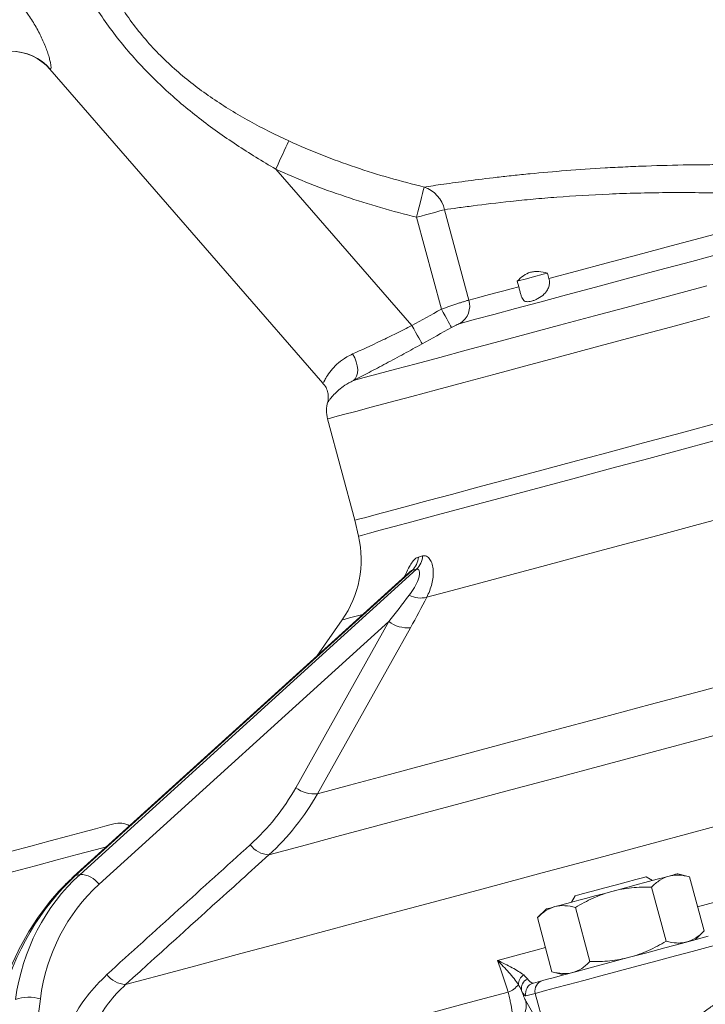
# Model space of a CAD drawing. Header units: millimetres. Extents: x -2 to 362, y -185 to 555.
# Tile 5 of 14: x 130 to 195, y 63 to 156. Entities that reach past the tile are written whole.
import ezdxf

# ---------------------------------------------------------------- set-up
doc = ezdxf.new("R2010")
doc.units = ezdxf.units.MM

msp = doc.modelspace()

# ---------------------------------------------------------------- linework, layer by layer
at = {"color": 7, "linetype": 'Continuous', "lineweight": 15}
for p, q in [((132.71, 151.622), (158.713, 121.71)), ((154.23, 142.109), (167.198, 127.191)), ((170.313, 138.234), (172.62, 129.623)), ((170, 128.749), (167.649, 137.521)), ((177.234, 131.425), (177.375, 130.897)), ((180.254, 131.669), (180.113, 132.196)), ((159.166, 118.301), (161.754, 108.642)), ((161.754, 108.642), (162.103, 107.13)), ((166.957, 103.699), (134.966, 74.683)), ((167.213, 103.86), (135.156, 74.785)), ((135.579, 74.898), (167.636, 103.973)), ((164.987, 98.979), (137.39, 73.949)), ((156.126, 83.158), (164.987, 98.979)), ((160.551, 99.145), (158.141, 95.703)), ((135.579, 74.898), (135.156, 74.785)), ((190.118, 74.313), (189.506, 74.667)), ((193.654, 74.66), (192.533, 74.96)), ((195.036, 69.503), (193.654, 74.66)), ((191.411, 68.532), (190.029, 73.688)), ((182.744, 72.855), (182.391, 72.243)), ((179.976, 71.596), (179.155, 70.775)), ((184.161, 66.589), (182.78, 71.746)), ((180.537, 65.618), (179.155, 70.775)), ((194.215, 68.682), (195.036, 69.503)), ((178.767, 64.542), (179.656, 64.781)), ((180.537, 65.618), (181.658, 65.317)), ((131.799, 63.032), (129.83, 48.195)), ((178.952, 63.557), (178.063, 63.319)), ((178.952, 63.557), (180.089, 59.31))]:
    msp.add_line(p, q, dxfattribs=at)
at = {"color": 8, "linetype": 'Continuous', "lineweight": 15, "flags": 128}
for points in [[(132.746, 151.615), (132.714, 151.621), (132.71, 151.622)], [(159.166, 118.301), (159.335, 118.347), (159.841, 118.482), (160.68, 118.707), (161.845, 119.019), (163.327, 119.416), (165.114, 119.895), (167.191, 120.451), (169.542, 121.081), (172.147, 121.779), (174.986, 122.54), (178.036, 123.357), (181.273, 124.225), (184.67, 125.135), (188.2, 126.081), (191.834, 127.055), (195.544, 128.049)], [(162.103, 107.13), (162.143, 107.141), (162.48, 107.231), (163.16, 107.413), (164.175, 107.686), (165.519, 108.046), (167.18, 108.491), (169.145, 109.017), (171.397, 109.62), (173.917, 110.296), (176.686, 111.038), (179.681, 111.84), (182.876, 112.696), (186.246, 113.599), (189.763, 114.542), (193.398, 115.516), (197.122, 116.513), (200.903, 117.527), (204.711, 118.547), (208.515, 119.566), (212.284, 120.576), (215.985, 121.568)], [(162.517, 99.672), (162.149, 99.573), (161.264, 99.336), (160.73, 99.193), (160.551, 99.145)], [(138.105, 77.531), (137.029, 77.242), (135.319, 76.784), (133.402, 76.271), (131.324, 75.714), (129.138, 75.128), (126.896, 74.527), (124.654, 73.927), (122.468, 73.341), (120.39, 72.784), (118.473, 72.27), (116.763, 71.812), (115.303, 71.421), (114.128, 71.106), (113.267, 70.875), (112.742, 70.735), (112.566, 70.688)], [(135.156, 74.785), (135.013, 74.72), (134.966, 74.683)], [(194.417, 71.813), (198.175, 72.819), (202.124, 73.877), (206.095, 74.942)], [(175.342, 66.701), (179.012, 67.685), (179.918, 67.927)]]:
    msp.add_lwpolyline(points, dxfattribs=at)
at = {"color": 7, "linetype": 'Continuous', "lineweight": 15, "flags": 128}
for points in [[(154.23, 142.109), (154.447, 142.58), (154.659, 143.037), (154.857, 143.465), (155.036, 143.853), (155.192, 144.188), (155.318, 144.461), (155.411, 144.663), (155.469, 144.788)], [(167.649, 137.521), (167.774, 138.03), (167.896, 138.524), (168.009, 138.987), (168.112, 139.405), (168.2, 139.765), (168.271, 140.055), (168.324, 140.268), (168.355, 140.395)], [(221.047, 140.599), (218.586, 139.94), (215.907, 139.222), (213.039, 138.453), (210.017, 137.643), (206.875, 136.802), (203.651, 135.938), (200.382, 135.062), (197.105, 134.184), (193.859, 133.314), (190.682, 132.463), (187.61, 131.64), (184.679, 130.854), (181.924, 130.116), (179.375, 129.433), (177.064, 128.814), (175.016, 128.265), (173.256, 127.793), (171.804, 127.404)], [(180.254, 131.669), (182.879, 132.372), (185.718, 133.133), (188.734, 133.941), (191.888, 134.786), (195.139, 135.657), (198.444, 136.542), (201.759, 137.431), (205.041, 138.31), (208.248, 139.169)], [(167.649, 137.521), (168.07, 137.633), (168.482, 137.744), (168.876, 137.849), (169.245, 137.948), (169.579, 138.038), (169.872, 138.116), (170.119, 138.182), (170.313, 138.234)], [(180.117, 132.197), (179.704, 132.087), (178.767, 131.835), (177.983, 131.625), (177.45, 131.482), (177.234, 131.425)], [(161.622, 121.959), (162.639, 122.232), (163.984, 122.592), (165.644, 123.037), (167.606, 123.563), (169.853, 124.165), (172.365, 124.838), (175.12, 125.576), (178.095, 126.373), (181.264, 127.222), (184.598, 128.116), (188.07, 129.046), (191.649, 130.005), (195.304, 130.984)], [(172.62, 129.623), (173.083, 129.747), (173.585, 129.881), (174.125, 130.026), (174.703, 130.181), (175.318, 130.346), (175.969, 130.52), (176.655, 130.704), (177.375, 130.897)], [(170, 128.749), (170.177, 128.428), (170.349, 128.118), (170.509, 127.83), (170.652, 127.573), (170.772, 127.355), (170.866, 127.185), (170.931, 127.068), (170.965, 127.008)], [(167.198, 127.191), (167.377, 126.869), (167.551, 126.558), (167.712, 126.269), (167.856, 126.011), (167.977, 125.794), (168.071, 125.625), (168.136, 125.509), (168.168, 125.451)], [(161.547, 124.487), (161.743, 124.127), (161.892, 123.749), (161.989, 123.369), (162.029, 123.003), (162.01, 122.665), (161.933, 122.371), (161.802, 122.132), (161.622, 121.959)], [(161.754, 108.642), (161.791, 108.652), (162.122, 108.74), (162.793, 108.92), (163.8, 109.19), (165.133, 109.547), (166.783, 109.989), (168.735, 110.513), (170.975, 111.112), (173.482, 111.784), (176.237, 112.523), (179.218, 113.321), (182.399, 114.174), (185.756, 115.073), (189.259, 116.012), (192.882, 116.983), (196.593, 117.977), (200.364, 118.987), (204.162, 120.005), (207.957, 121.022), (211.718, 122.03), (215.414, 123.02), (219.014, 123.985)], [(202.401, 110.359), (198.401, 109.287), (194.461, 108.231), (190.613, 107.2), (186.885, 106.201), (183.308, 105.243), (179.91, 104.332), (176.717, 103.477), (173.754, 102.683), (171.044, 101.957), (168.609, 101.304)], [(167.061, 98.406), (165.306, 95.274), (158.199, 82.584)], [(158.199, 82.584), (161.241, 83.4), (164.592, 84.298), (168.232, 85.273), (172.136, 86.319), (176.28, 87.429), (180.639, 88.597), (185.183, 89.815), (189.886, 91.075), (194.716, 92.369), (199.643, 93.689), (204.636, 95.027)], [(205.478, 90.672), (200.354, 89.299), (195.289, 87.942), (190.311, 86.608), (185.446, 85.304), (180.72, 84.038), (176.16, 82.816), (171.789, 81.645), (167.632, 80.531), (163.712, 79.481), (160.049, 78.499), (156.663, 77.592), (153.573, 76.764)], [(139.922, 64.406), (143.289, 65.308), (146.957, 66.291), (150.911, 67.35), (155.132, 68.482), (159.604, 69.68), (164.306, 70.94), (169.219, 72.256), (174.321, 73.623), (179.591, 75.035), (185.006, 76.486), (190.543, 77.97), (196.178, 79.48), (201.886, 81.009), (207.644, 82.552)], [(113.997, 73.069), (114.092, 73.095), (114.513, 73.207), (115.257, 73.407), (116.305, 73.688), (117.629, 74.042), (119.191, 74.461), (120.951, 74.933), (122.859, 75.444), (124.863, 75.981), (126.909, 76.529), (128.941, 77.074), (130.904, 77.599), (132.744, 78.092), (134.41, 78.539), (135.858, 78.927), (137.048, 79.246), (137.948, 79.487), (138.532, 79.643), (138.785, 79.711), (138.796, 79.714)], [(182.744, 72.855), (182.748, 72.856), (182.981, 72.918), (183.555, 73.072), (184.407, 73.301), (185.445, 73.579), (186.558, 73.877), (187.623, 74.162), (188.526, 74.404), (189.169, 74.576), (189.481, 74.66), (189.506, 74.667)], [(186.254, 73.278), (187.074, 73.498), (187.879, 73.713), (188.657, 73.922), (189.394, 74.119), (190.076, 74.302), (190.694, 74.468), (191.235, 74.613), (191.692, 74.735)], [(191.692, 74.735), (192.055, 74.832), (192.319, 74.903), (192.479, 74.946), (192.533, 74.96)], [(180.817, 71.821), (181.273, 71.943), (181.815, 72.088), (182.432, 72.254), (183.115, 72.437), (183.852, 72.634), (184.629, 72.843), (185.435, 73.058), (186.254, 73.278)], [(179.976, 71.596), (180.03, 71.61), (180.19, 71.653), (180.454, 71.724), (180.817, 71.821)], [(179.656, 64.781), (179.988, 64.87), (180.663, 65.051), (181.655, 65.316), (182.922, 65.656), (184.412, 66.055), (186.063, 66.497), (187.806, 66.965), (189.571, 67.437), (191.283, 67.896), (192.873, 68.322), (194.274, 68.698), (195.429, 69.007)], [(196.479, 68.254), (195.305, 67.939), (193.894, 67.561), (192.295, 67.132), (190.565, 66.669), (188.765, 66.186), (186.958, 65.702), (185.207, 65.233), (183.575, 64.796), (182.12, 64.406), (180.891, 64.077), (179.933, 63.82), (179.279, 63.645), (178.952, 63.557)], [(158.939, 58.998), (160.999, 59.55), (163.096, 60.112), (165.229, 60.683), (167.397, 61.264), (169.596, 61.854), (171.827, 62.451), (174.088, 63.057), (176.377, 63.67)]]:
    msp.add_lwpolyline(points, dxfattribs=at)
at = {"color": 7, "linetype": 'Continuous', "lineweight": 15}
for centre, radius, start, end in [((128.936, 148.342), 5, 40.7141, 90), ((128.978, 148.369), 4.973, 40.74462, 89.97522), ((167.396, 137.558), 2.994, 13.04403, 71.31746), ((170.723, 129.062), 1.979, 303.12367, 16.48747), ((162.064, 119.078), 3, 163.53265, 195), ((152.36, 104.881), 10, 325, 13), ((165.906, 105.254), 1.911, 313.15771, 356.43728), ((166.331, 105.341), 1.89, 313.64835, 357.04698), ((168.022, 103.629), 2.398, 243.00077, 284.17058), ((166.765, 101.379), 2.987, 233.45144, 275.67048), ((157.905, 85.559), 2.989, 233.46193, 275.63245), ((139.314, 77.782), 2, 60.43096, 105), ((153.688, 79.104), 2.343, 216.15912, 267.20231), ((135.543, 72.625), 2.273, 35.62964, 89.09771), ((140.02, 66.733), 2.329, 216.06592, 267.59347), ((178.428, 64.384), 1.091, 121.94218, 179.24657), ((178.613, 64.019), 0.991, 113.55623, 191.16871), ((179.916, 63.817), 0.998, 105.10973, 195.09083), ((175.608, 65.681), 2.152, 290.93251, 323.44023), ((179.027, 63.579), 0.998, 105.1097, 195.09087), ((130.703, 59.355), 3.837, 73.40188, 109.32285), ((176.093, 62.42), 2, 292.98366, 12.08111)]:
    msp.add_arc(centre, radius, start, end, dxfattribs=at)
for centre, major_axis, ratio, start_param, end_param in [((146.348, 55.085), (0.709, 24.362), 0.794707, 0.652459, 1.280778), ((152.068, 56.618), (-16.338, 18.416), 0.867211, 0.009521, 0.637839), ((152.727, 57.252), (-15.64, 16.415), 0.863107, 6.262007, 6.890326)]:
    msp.add_ellipse(centre, major_axis=major_axis, ratio=ratio, start_param=start_param, end_param=end_param, dxfattribs=at)
for points, knots in [([(154.23, 142.109), (152.957, 142.842), (151.705, 143.611), (149.261, 145.228), (148.072, 146.074), (145.773, 147.857), (144.662, 148.793), (142.53, 150.772), (141.509, 151.815), (140.055, 153.471), (139.583, 154.04), (138.678, 155.195), (138.243, 155.783), (136.995, 157.576), (136.234, 158.811), (134.818, 161.342), (134.162, 162.637), (132.92, 165.269), (132.334, 166.605), (131.765, 167.952)], [0, 0, 0, 0, 0.125, 0.125, 0.25, 0.25, 0.375, 0.375, 0.5, 0.5, 0.5625, 0.5625, 0.625, 0.625, 0.75, 0.75, 0.875, 0.875, 1, 1, 1, 1]), ([(134.569, 168.861), (134.995, 167.545), (135.441, 166.24), (136.411, 163.67), (136.935, 162.406), (138.107, 159.939), (138.756, 158.737), (139.866, 156.999), (140.26, 156.43), (141.097, 155.318), (141.543, 154.77), (142.926, 153.196), (143.912, 152.231), (145.989, 150.436), (147.08, 149.608), (149.349, 148.061), (150.528, 147.343), (152.958, 145.997), (154.204, 145.372), (155.469, 144.788)], [0, 0, 0, 0, 0.125, 0.125, 0.25, 0.25, 0.375, 0.375, 0.4375, 0.4375, 0.5, 0.5, 0.625, 0.625, 0.75, 0.75, 0.875, 0.875, 1, 1, 1, 1]), ([(128.976, 158.966), (129.585, 158.265), (130.156, 157.54), (130.927, 156.401), (131.168, 156.018), (131.498, 155.441), (131.603, 155.249), (131.802, 154.864), (131.897, 154.671), (132.159, 154.104), (132.308, 153.738), (132.492, 153.22), (132.546, 153.052), (132.639, 152.74), (132.678, 152.595), (132.742, 152.326), (132.767, 152.203), (132.802, 151.988), (132.811, 151.897), (132.819, 151.678), (132.796, 151.605), (132.746, 151.615)], [0, 0, 0, 0, 0.25, 0.25, 0.375, 0.375, 0.4375, 0.4375, 0.5, 0.5, 0.625, 0.625, 0.6875, 0.6875, 0.75, 0.75, 0.8125, 0.8125, 0.875, 0.875, 1, 1, 1, 1]), ([(155.469, 144.788), (157.534, 143.834), (159.653, 143.009), (163.962, 141.558), (166.146, 140.936), (168.355, 140.395)], [0, 0, 0, 0, 0.5, 0.5, 1, 1, 1, 1]), ([(167.649, 137.521), (165.345, 138.086), (163.069, 138.737), (158.59, 140.25), (156.387, 141.111), (154.23, 142.109)], [0, 0, 0, 0, 0.5, 0.5, 1, 1, 1, 1]), ([(168.355, 140.395), (168.897, 140.476), (169.52, 140.567), (170.584, 140.718), (170.958, 140.77), (171.739, 140.876), (172.147, 140.931), (173.419, 141.096), (174.334, 141.21), (175.806, 141.379), (176.314, 141.436), (177.363, 141.548), (177.905, 141.604), (180.664, 141.874), (183.046, 142.066), (186.237, 142.251), (186.888, 142.285), (188.197, 142.347), (188.856, 142.375), (190.845, 142.448), (192.187, 142.483), (194.223, 142.515), (194.905, 142.522), (196.278, 142.53), (196.97, 142.531), (199.049, 142.522), (200.424, 142.502), (203.154, 142.439), (204.509, 142.396), (206.525, 142.315), (207.195, 142.285), (208.529, 142.22), (209.194, 142.185), (212.462, 142.001), (214.939, 141.82), (218.446, 141.518), (219.586, 141.411), (221.741, 141.194), (222.761, 141.084), (223.725, 140.973)], [0, 0, 0, 0, 0.0625, 0.0625, 0.09375, 0.09375, 0.125, 0.125, 0.1875, 0.1875, 0.21875, 0.21875, 0.25, 0.25, 0.375, 0.375, 0.40625, 0.40625, 0.4375, 0.4375, 0.5, 0.5, 0.53125, 0.53125, 0.5625, 0.5625, 0.625, 0.625, 0.6875, 0.6875, 0.71875, 0.71875, 0.75, 0.75, 0.875, 0.875, 0.9375, 0.9375, 1, 1, 1, 1]), ([(208.248, 139.169), (207.793, 139.208), (207.334, 139.246), (206.416, 139.318), (205.956, 139.352), (204.57, 139.452), (203.64, 139.512), (201.77, 139.62), (200.83, 139.667), (199.411, 139.728), (198.936, 139.746), (197.984, 139.78), (197.506, 139.794), (195.123, 139.858), (193.247, 139.877), (190.482, 139.856), (189.568, 139.841), (187.757, 139.796), (186.858, 139.765), (184.241, 139.653), (182.585, 139.551), (180.234, 139.371), (179.472, 139.306), (177.998, 139.17), (177.297, 139.1), (175.295, 138.888), (174.095, 138.743), (172.501, 138.537), (172.002, 138.47), (171.095, 138.345), (170.683, 138.287), (170.313, 138.234)], [0, 0, 0, 0, 0.03125, 0.03125, 0.0625, 0.0625, 0.125, 0.125, 0.1875, 0.1875, 0.21875, 0.21875, 0.25, 0.25, 0.375, 0.375, 0.4375, 0.4375, 0.5, 0.5, 0.625, 0.625, 0.6875, 0.6875, 0.75, 0.75, 0.875, 0.875, 0.9375, 0.9375, 1, 1, 1, 1]), ([(180.113, 132.196), (179.831, 132.26), (179.554, 132.311), (179.148, 132.343), (179.014, 132.345), (178.749, 132.327), (178.619, 132.307), (178.248, 132.207), (178.023, 132.09), (177.605, 131.791), (177.414, 131.613), (177.234, 131.425)], [0, 0, 0, 0, 0.25, 0.25, 0.375, 0.375, 0.5, 0.5, 0.75, 0.75, 1, 1, 1, 1]), ([(177.375, 130.897), (177.411, 130.766), (177.444, 130.638), (177.508, 130.389), (177.54, 130.27), (177.603, 130.055), (177.635, 129.956), (177.706, 129.79), (177.745, 129.72), (177.876, 129.552), (177.987, 129.495), (178.192, 129.469), (178.267, 129.47), (178.428, 129.488), (178.514, 129.505), (178.697, 129.554), (178.794, 129.586), (178.993, 129.665), (179.095, 129.711), (179.408, 129.877), (179.621, 130.02), (179.902, 130.299), (179.986, 130.4), (180.131, 130.625), (180.19, 130.747), (180.273, 131.001), (180.297, 131.136), (180.305, 131.403), (180.29, 131.538), (180.254, 131.669)], [0, 0, 0, 0, 0.0625, 0.0625, 0.125, 0.125, 0.1875, 0.1875, 0.25, 0.25, 0.375, 0.375, 0.4375, 0.4375, 0.5, 0.5, 0.5625, 0.5625, 0.625, 0.625, 0.75, 0.75, 0.8125, 0.8125, 0.875, 0.875, 0.9375, 0.9375, 1, 1, 1, 1]), ([(170, 128.749), (170.277, 128.849), (170.548, 128.944), (170.945, 129.082), (171.075, 129.127), (171.325, 129.213), (171.445, 129.253), (171.676, 129.33), (171.787, 129.367), (171.995, 129.434), (172.091, 129.465), (172.358, 129.549), (172.508, 129.593), (172.62, 129.623)], [0, 0, 0, 0, 0.25, 0.25, 0.375, 0.375, 0.5, 0.5, 0.625, 0.625, 0.75, 0.75, 1, 1, 1, 1]), ([(161.547, 124.487), (162.376, 124.865), (163.274, 125.28), (164.478, 125.854), (164.723, 125.971), (165.212, 126.207), (165.458, 126.326), (166.198, 126.689), (166.696, 126.937), (167.198, 127.191)], [0, 0, 0, 0, 0.5, 0.5, 0.625, 0.625, 0.75, 0.75, 1, 1, 1, 1]), ([(171.804, 127.404), (171.729, 127.384), (171.605, 127.333), (171.383, 127.228), (171.302, 127.187), (171.135, 127.101), (171.05, 127.055), (170.965, 127.008)], [0, 0, 0, 0, 0.5, 0.5, 0.75, 0.75, 1, 1, 1, 1]), ([(168.168, 125.451), (167.587, 125.127), (167.01, 124.809), (166.152, 124.343), (165.868, 124.189), (165.301, 123.884), (165.017, 123.733), (164.18, 123.288), (163.641, 123.005), (162.602, 122.464), (162.102, 122.205), (161.622, 121.959)], [0, 0, 0, 0, 0.25, 0.25, 0.375, 0.375, 0.5, 0.5, 0.75, 0.75, 1, 1, 1, 1]), ([(158.698, 121.685), (158.758, 121.63), (158.954, 121.45), (159.127, 121.053), (159.233, 120.598), (159.239, 120.223), (159.197, 120.013), (159.18, 119.929)], [0, 0, 0, 0, 0.1280428, 0.4167849, 0.6602324, 0.8643371, 1, 1, 1, 1]), ([(168.219, 105.244), (168.351, 105.281), (168.478, 105.268), (168.657, 105.181), (168.714, 105.14), (168.819, 105.041), (168.868, 104.983), (169, 104.786), (169.072, 104.622), (169.175, 104.264), (169.208, 104.069), (169.248, 103.451), (169.201, 103.016), (168.987, 102.144), (168.822, 101.716), (168.609, 101.304)], [0, 0, 0, 0, 0.125, 0.125, 0.1875, 0.1875, 0.25, 0.25, 0.375, 0.375, 0.5, 0.5, 0.75, 0.75, 1, 1, 1, 1]), ([(166.934, 101.493), (167.114, 101.731), (167.281, 101.975), (167.574, 102.474), (167.7, 102.729), (167.836, 103.105), (167.873, 103.23), (167.921, 103.469), (167.932, 103.583), (167.917, 103.784), (167.891, 103.87), (167.817, 103.952), (167.788, 103.97), (167.719, 103.987), (167.679, 103.986), (167.636, 103.973)], [0, 0, 0, 0, 0.25, 0.25, 0.5, 0.5, 0.625, 0.625, 0.75, 0.75, 0.875, 0.875, 0.9375, 0.9375, 1, 1, 1, 1]), ([(166.971, 103.711), (166.971, 103.712), (166.976, 103.718), (166.964, 103.707), (166.952, 103.696)], [0, 0, 0, 0, 0.063855, 1, 1, 1, 1]), ([(158.199, 82.584), (157.585, 81.488), (156.889, 80.452), (155.34, 78.503), (154.493, 77.598), (153.573, 76.764)], [0, 0, 0, 0, 0.5, 0.5, 1, 1, 1, 1]), ([(153.573, 76.764), (152.694, 75.968), (151.815, 75.173), (150.936, 74.377), (147.264, 71.054), (143.593, 67.73), (139.922, 64.406)], [0, 0, 0, 0, 0.004, 0.004, 0.004, 0.02070622, 0.02070622, 0.02070622, 0.02070622]), ([(134.966, 74.683), (134.64, 74.376), (133.715, 73.504), (132.317, 71.879), (130.844, 69.763), (129.576, 67.451), (128.529, 65.038), (128.022, 63.356), (127.777, 62.542)], [0, 0, 0, 0, 0.098862, 0.280205, 0.462048, 0.644608, 0.827926, 1, 1, 1, 1]), ([(190.029, 73.688), (190.28, 73.939), (190.541, 74.16), (191.092, 74.517), (191.383, 74.652), (191.692, 74.735)], [0, 0, 0, 0, 0.5, 0.5, 1, 1, 1, 1]), ([(191.692, 74.735), (191.845, 74.776), (192.004, 74.804), (192.323, 74.835), (192.485, 74.838), (192.977, 74.812), (193.313, 74.751), (193.654, 74.66)], [0, 0, 0, 0, 0.25, 0.25, 0.5, 0.5, 1, 1, 1, 1]), ([(182.78, 71.746), (183.327, 72.076), (183.886, 72.377), (185.041, 72.896), (185.637, 73.113), (186.254, 73.278)], [0, 0, 0, 0, 0.5, 0.5, 1, 1, 1, 1]), ([(186.254, 73.278), (186.562, 73.36), (186.875, 73.43), (187.5, 73.542), (187.813, 73.586), (188.758, 73.682), (189.392, 73.701), (190.029, 73.688)], [0, 0, 0, 0, 0.25, 0.25, 0.5, 0.5, 1, 1, 1, 1]), ([(180.817, 71.821), (180.51, 71.739), (180.214, 71.601), (179.662, 71.243), (179.403, 71.022), (179.155, 70.775)], [0, 0, 0, 0, 0.5, 0.5, 1, 1, 1, 1]), ([(182.78, 71.746), (182.439, 71.837), (182.099, 71.899), (181.442, 71.932), (181.124, 71.903), (180.817, 71.821)], [0, 0, 0, 0, 0.5, 0.5, 1, 1, 1, 1]), ([(195.036, 69.503), (194.786, 69.252), (194.525, 69.031), (193.973, 68.674), (193.683, 68.539), (193.374, 68.456)], [0, 0, 0, 0, 0.5, 0.5, 1, 1, 1, 1]), ([(191.411, 68.532), (190.864, 68.201), (190.305, 67.9), (189.15, 67.382), (188.554, 67.165), (187.937, 66.999)], [0, 0, 0, 0, 0.5, 0.5, 1, 1, 1, 1]), ([(193.374, 68.456), (193.22, 68.415), (193.062, 68.387), (192.743, 68.356), (192.581, 68.354), (192.089, 68.379), (191.753, 68.44), (191.411, 68.532)], [0, 0, 0, 0, 0.25, 0.25, 0.5, 0.5, 1, 1, 1, 1]), ([(177.851, 65.31), (177.706, 65.427), (177.536, 65.542), (177.163, 65.773), (176.958, 65.889), (176.312, 66.235), (175.838, 66.465), (175.342, 66.701)], [0, 0, 0, 0, 0.25, 0.25, 0.5, 0.5, 1, 1, 1, 1]), ([(177.337, 64.399), (177.216, 64.589), (177.076, 64.78), (176.773, 65.165), (176.61, 65.358), (176.097, 65.936), (175.726, 66.319), (175.342, 66.701)], [0, 0, 0, 0, 0.25, 0.25, 0.5, 0.5, 1, 1, 1, 1]), ([(187.937, 66.999), (187.629, 66.917), (187.316, 66.847), (186.691, 66.735), (186.378, 66.692), (185.433, 66.596), (184.799, 66.577), (184.161, 66.589)], [0, 0, 0, 0, 0.25, 0.25, 0.5, 0.5, 1, 1, 1, 1]), ([(184.161, 66.589), (183.912, 66.339), (183.648, 66.116), (183.096, 65.759), (182.806, 65.625), (182.499, 65.543)], [0, 0, 0, 0, 0.5, 0.5, 1, 1, 1, 1]), ([(178.216, 64.928), (178.328, 64.78), (178.43, 64.675), (178.614, 64.547), (178.696, 64.523), (178.767, 64.542)], [0, 0, 0, 0, 0.5, 0.5, 1, 1, 1, 1]), ([(182.499, 65.543), (182.192, 65.46), (181.867, 65.431), (181.21, 65.466), (180.875, 65.527), (180.537, 65.618)], [0, 0, 0, 0, 0.5, 0.5, 1, 1, 1, 1]), ([(177.64, 63.827), (177.681, 63.709), (177.72, 63.6), (177.796, 63.397), (177.833, 63.304), (177.937, 63.055), (177.997, 62.928), (178.049, 62.839)], [0, 0, 0, 0, 0.25, 0.25, 0.5, 0.5, 1, 1, 1, 1]), ([(178.063, 63.319), (178.017, 63.307), (177.958, 63.344), (177.817, 63.513), (177.735, 63.644), (177.64, 63.827)], [0, 0, 0, 0, 0.5, 0.5, 1, 1, 1, 1]), ([(193.899, 61.1), (194.301, 61.331), (194.681, 61.566), (195.4, 62.046), (195.74, 62.291), (196.678, 63.026), (197.198, 63.516), (197.618, 64.007)], [0, 0, 0, 0, 0.25, 0.25, 0.5, 0.5, 1, 1, 1, 1]), ([(176.874, 60.579), (176.876, 60.711), (176.866, 60.877), (176.826, 61.278), (176.794, 61.517), (176.71, 62.046), (176.658, 62.336), (176.564, 62.812), (176.53, 62.978), (176.457, 63.318), (176.418, 63.492), (176.377, 63.67)], [0, 0, 0, 0, 0.25, 0.25, 0.5, 0.5, 0.75, 0.75, 0.875, 0.875, 1, 1, 1, 1])]:
    msp.add_open_spline(points, degree=3, knots=knots, dxfattribs=at)
for points in [[(167.198, 127.191), (168.131, 127.712), (169.065, 128.231), (170, 128.749)], [(170.965, 127.008), (170.032, 126.49), (169.1, 125.971), (168.168, 125.451)], [(167.813, 105.135), (167.946, 105.169), (168.081, 105.205), (168.219, 105.244)], [(167.636, 103.973), (167.492, 103.933), (167.351, 103.895), (167.213, 103.86)], [(164.987, 98.979), (165.651, 99.82), (166.302, 100.659), (166.934, 101.493)], [(168.609, 101.304), (168.127, 100.349), (167.607, 99.382), (167.061, 98.406)], [(151.796, 77.722), (152.663, 78.505), (154.249, 80.197), (155.55, 82.129), (156.126, 83.158)], [(138.137, 65.362), (142.689, 69.483), (147.242, 73.603), (151.796, 77.722)], [(176.377, 63.67), (176.031, 64.748), (175.685, 65.759), (175.342, 66.701)], [(177.851, 65.31), (178.012, 65.18), (178.127, 65.046), (178.216, 64.928)], [(177.64, 63.827), (177.563, 64.004), (177.471, 64.202), (177.337, 64.399)], [(178.049, 62.839), (178.725, 61.678), (179.405, 60.5), (180.089, 59.31)]]:
    msp.add_open_spline(points, degree=3, dxfattribs=at)
at = {"color": 8, "linetype": 'Continuous', "lineweight": 15}
for points, knots in [([(158.788, 121.775), (158.795, 121.801), (158.811, 121.859), (159.454, 122.981), (160.526, 123.976), (161.359, 124.393), (161.547, 124.487)], [0, 0, 0, 0, 0.27333, 0.618205, 0.913846, 1, 1, 1, 1]), ([(161.622, 121.959), (161.47, 121.881), (160.771, 121.521), (159.855, 120.762), (159.238, 119.973), (159.221, 119.937), (159.213, 119.92)], [0, 0, 0, 0, 0.0796607, 0.3659593, 0.7153329, 1, 1, 1, 1]), ([(166.497, 103.282), (166.525, 103.343), (166.687, 103.691), (166.897, 104.125), (167.205, 104.639), (167.429, 104.913), (167.654, 105.079), (167.755, 105.115), (167.813, 105.135)], [0, 0, 0, 0, 0.06753, 0.386712, 0.52404, 0.787105, 0.87864, 1, 1, 1, 1]), ([(167.213, 103.86), (167.183, 103.85), (167.106, 103.825), (167.015, 103.744), (166.961, 103.694)], [0, 0, 0, 0, 0.3982527, 1, 1, 1, 1]), ([(134.427, 59.909), (134.556, 60.269), (134.994, 61.498), (136.209, 63.386), (137.488, 64.697), (138.137, 65.362)], [0, 0, 0, 0, 0.169754, 0.578921, 1, 1, 1, 1]), ([(139.922, 64.406), (139.344, 63.834), (138.206, 62.709), (137.425, 61.302), (137.042, 60.609)], [0, 0, 0, 0, 0.50797, 1, 1, 1, 1])]:
    msp.add_open_spline(points, degree=3, knots=knots, dxfattribs=at)

doc.saveas('drawing.dxf')
